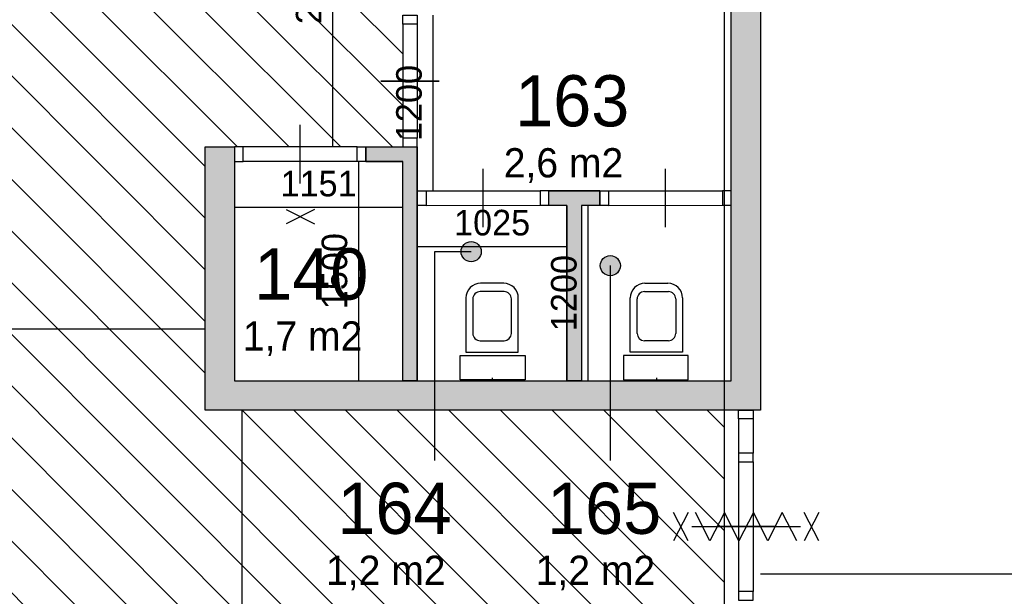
# Model space of a CAD drawing. Extents: x 126249 to 198477, y 373 to 102273.
# Tile 26 of 54: x 181679 to 188417, y 29701 to 33645. Entities that reach past the tile are written whole.
import ezdxf

# ---------------------------------------------------------------- set-up
doc = ezdxf.new("R2010")
doc.units = 0
doc.header["$MEASUREMENT"] = 0
doc.header["$PDMODE"] = 35
doc.header["$PDSIZE"] = -0.5
doc.layers.get('0').update_dxf_attribs({"linetype": 'CONTINUOUS'})
doc.layers.get('DEFPOINTS').update_dxf_attribs({"linetype": 'CONTINUOUS'})
for name, color, linetype in [('AA$1A---_ARCEER', 252, 'CONTINUOUS'), ('AL22----_BINNENWAND', 252, 'CONTINUOUS'), ('AL32----_BINNENKOZIJN', 252, 'CONTINUOUS'), ('AL74----_INRSANITAIR', 252, 'CONTINUOUS'), ('AM$1A---_MAATVOERING', 252, 'CONTINUOUS'), ('Brandweer', 252, 'CONTINUOUS'), ('brandweer NIEUW', 252, 'CONTINUOUS'), ('LAYER01', 252, 'CONTINUOUS'), ('M2', 252, 'CONTINUOUS'), ('OMPARTIMENTERING', 252, 'CONTINUOUS')]:
    doc.layers.add(name, color=color, linetype=linetype)
doc.styles.add('B-01', font='b-gbp')
doc.dimstyles.new('BBA_STAND', dxfattribs={"dimtxt": 175, "dimasz": 1, "dimexe": 1, "dimexo": 0.001, "dimgap": 75, "dimtad": 1, "dimdec": 0, "dimzin": 0, "dimdsep": 46, "dimtxsty": 'B-01', "dimblk": 'NONE', "dimblk1": 'NONE', "dimblk2": 'PIJL1', "dimcen": 1, "dimse1": 1, "dimse2": 1, "dimclrd": 256, "dimclre": 1, "dimclrt": 256, "dimadec": 0, "dimazin": 0, "dimtfac": 1, "dimtdec": 0, "dimtmove": 0, "dimatfit": 0, "dimldrblk": 'PIJL1', "dimfxl": 1, "dimtolj": 1, "dimtzin": 0, "dimarcsym": 0})

# ---------------------------------------------------------------- blocks, each defined once
blk = doc.blocks.new('*D77')
at = {"layer": 'AM$1A---_MAATVOERING', "lineweight": -2, "transparency": 16777216}
blk.add_line((197448.8, 29852.5), (186748.9, 29852.5), dxfattribs=at)
at = {"layer": 'DEFPOINTS', "color": 0, "transparency": 16777216}
for p in [(186748.9, 33256), (197448.8, 33256), (186748.9, 29852.5)]:
    blk.add_point(p, dxfattribs=at)
at = {"layer": 'AM$1A---_MAATVOERING', "transparency": 16777216, "insert": (192098.9, 30015), "char_height": 175, "attachment_point": 5, "style": 'B-01'}
blk.add_mtext('\\A1;10700', dxfattribs=at)
blk = doc.blocks.new('_None')
blk = doc.blocks.new('PIJL1')
at = {"color": 1, "linetype": 'ByBlock'}
blk.add_line((0, 82.6), (0, -82.6), dxfattribs=at)
blk.add_solid([(-100, 16.7), (-100, -16.7), (0, 0)], dxfattribs=at)
blk = doc.blocks.new('*D195')
at = {"layer": 'AM$1A---_MAATVOERING', "lineweight": -2, "transparency": 16777216}
blk.add_line((184506.4, 33675.3), (184506.4, 32475.3), dxfattribs=at)
at = {"layer": 'DEFPOINTS', "color": 0, "transparency": 16777216}
for p in [(184623.4, 33675.3), (184506.4, 32475.3), (185474.4, 32475.3)]:
    blk.add_point(p, dxfattribs=at)
at = {"layer": 'AM$1A---_MAATVOERING', "transparency": 16777216, "insert": (184343.9, 33075.3), "char_height": 175, "attachment_point": 5, "rotation": 90, "style": 'B-01'}
blk.add_mtext('\\A1;1200', dxfattribs=at)
blk = doc.blocks.new('*D196')
at = {"layer": 'AM$1A---_MAATVOERING', "lineweight": -2, "transparency": 16777216}
blk.add_line((184399.9, 32093.5), (185424.4, 32093.5), dxfattribs=at)
at = {"layer": 'DEFPOINTS', "color": 0, "transparency": 16777216}
for p in [(184399.9, 32256.5), (185424.4, 32256.5), (185424.4, 32093.5)]:
    blk.add_point(p, dxfattribs=at)
at = {"layer": 'AM$1A---_MAATVOERING', "transparency": 16777216, "insert": (184912.1, 32256), "char_height": 175, "attachment_point": 5, "style": 'B-01'}
blk.add_mtext('\\A1;1025', dxfattribs=at)
blk = doc.blocks.new('*D197')
at = {"layer": 'AM$1A---_MAATVOERING', "lineweight": -2, "transparency": 16777216}
blk.add_line((185566.4, 32375.3), (185566.4, 31175.3), dxfattribs=at)
at = {"layer": 'DEFPOINTS', "color": 0, "transparency": 16777216}
for p in [(185586.6, 32375.3), (185566.4, 31175.3), (185586.6, 31175.3)]:
    blk.add_point(p, dxfattribs=at)
at = {"layer": 'AM$1A---_MAATVOERING', "transparency": 16777216, "insert": (185403.9, 31775.3), "char_height": 175, "attachment_point": 5, "rotation": 90, "style": 'B-01'}
blk.add_mtext('\\A1;1200', dxfattribs=at)
blk = doc.blocks.new('*D198')
at = {"layer": 'AM$1A---_MAATVOERING', "lineweight": -2, "transparency": 16777216}
blk.add_line((184299.9, 32360.5), (183148.8, 32360.5), dxfattribs=at)
at = {"layer": 'DEFPOINTS', "color": 0, "transparency": 16777216}
for p in [(183148.8, 32383.5), (183148.8, 32360.5), (184299.9, 32383.5)]:
    blk.add_point(p, dxfattribs=at)
at = {"layer": 'AM$1A---_MAATVOERING', "transparency": 16777216, "insert": (183724.3, 32523), "char_height": 175, "attachment_point": 5, "style": 'B-01'}
blk.add_mtext('\\A1;1151', dxfattribs=at)
blk = doc.blocks.new('*D199')
at = {"layer": 'AM$1A---_MAATVOERING', "lineweight": -2, "transparency": 16777216}
blk.add_line((183996.4, 32675.3), (183996.4, 31175.3), dxfattribs=at)
at = {"layer": 'DEFPOINTS', "color": 0, "transparency": 16777216}
for p in [(184048.8, 32675.3), (183996.4, 31175.3), (184048.8, 31175.3)]:
    blk.add_point(p, dxfattribs=at)
at = {"layer": 'AM$1A---_MAATVOERING', "transparency": 16777216, "insert": (183833.9, 31925.3), "char_height": 175, "attachment_point": 5, "rotation": 90, "style": 'B-01'}
blk.add_mtext('\\A1;1500', dxfattribs=at)
blk = doc.blocks.new('*D237')
at = {"layer": 'AM$1A---_MAATVOERING', "lineweight": -2, "transparency": 16777216}
blk.add_line((183199.1, 30975.3), (183199.1, 26673.5), dxfattribs=at)
at = {"layer": 'DEFPOINTS', "color": 0, "transparency": 16777216}
for p in [(182948.8, 30975.3), (182948.8, 26673.5), (183199.1, 26673.5)]:
    blk.add_point(p, dxfattribs=at)
at = {"layer": 'AM$1A---_MAATVOERING', "transparency": 16777216, "insert": (183036.6, 28824.4), "char_height": 175, "attachment_point": 5, "rotation": 90, "style": 'B-01'}
blk.add_mtext('\\A1;4302', dxfattribs=at)
blk = doc.blocks.new('*D238')
at = {"layer": 'AM$1A---_MAATVOERING', "lineweight": -2, "transparency": 16777216}
blk.add_line((183820, 34975.3), (183820, 32775.3), dxfattribs=at)
at = {"layer": 'DEFPOINTS', "color": 0, "transparency": 16777216}
for p in [(183048.8, 34975.3), (183048.8, 32775.3), (183820, 32775.3)]:
    blk.add_point(p, dxfattribs=at)
at = {"layer": 'AM$1A---_MAATVOERING', "transparency": 16777216, "insert": (183657.5, 33875.3), "char_height": 175, "attachment_point": 5, "rotation": 90, "style": 'B-01'}
blk.add_mtext('\\A1;2200', dxfattribs=at)
blk = doc.blocks.new('*D258')
at = {"layer": 'AM$1A---_MAATVOERING', "lineweight": -2, "transparency": 16777216}
blk.add_line((182948.8, 31529.2), (179248.8, 31529.2), dxfattribs=at)
at = {"layer": 'DEFPOINTS', "color": 0, "transparency": 16777216}
for p in [(179248.8, 31875.3), (182948.8, 31875.3), (179248.8, 31529.2)]:
    blk.add_point(p, dxfattribs=at)
at = {"layer": 'AM$1A---_MAATVOERING', "transparency": 16777216, "insert": (181098.8, 31691.7), "char_height": 175, "attachment_point": 5, "style": 'B-01'}
blk.add_mtext('\\A1;3700', dxfattribs=at)

msp = doc.modelspace()

# ---------------------------------------------------------------- hatches: boundary and pattern name
at = {"layer": 'AA$1A---_ARCEER'}
h = msp.add_hatch(dxfattribs=at)
h.set_pattern_fill('ANSI31', color=256, scale=2000, angle=270, style=0)
h.set_pattern_definition([(315, (118716.53, 0), (176.7767, 176.7767), [])])
h.paths.add_polyline_path([(170048.8, 40873.7), (169989.1, 40873.7), (169753.6, 40873.7), (169693.8, 40873.7), (168808.6, 40873.7), (168748.8, 40873.7), (168748.8, 40873.5), (168748.8, 40373.5), (168748.8, 40313.5), (168748.8, 39433.2), (168748.8, 39373.5), (168748.8, 33773.5), (168748.8, 33437.5), (168748.8, 33377.5), (168748.8, 32497.2), (168748.8, 32437.5), (168748.8, 30068.7), (165098.6, 30068.7), (165098.6, 30009), (165054.3, 30009), (165054.5, 28188.5), (165098.6, 28188.5), (165098.6, 28128.7), (165098.6, 27226.3), (165098.6, 26323.7), (165098.6, 26264), (167948.8, 26264), (167948.8, 26673.5), (168048.8, 26673.5), (168108.6, 26673.5), (168343.8, 26673.5), (168403.6, 26673.5), (169289.1, 26673.5), (169348.8, 26673.5), (171798.8, 26673.5), (171798.8, 24223.5), (171858.2, 24223.5), (172093.7, 24223.5), (172153.5, 24223.5), (173038.7, 24223.5), (173098.5, 24223.5), (173198.5, 24223.5), (173258.2, 24223.5), (174143.5, 24223.5), (174203.2, 24223.5), (174438.7, 24223.5), (174498.5, 24223.5), (176798.5, 24223.5), (176858.2, 24223.5), (177743.5, 24223.5), (177803.2, 24223.5), (178038.7, 24223.5), (178098.5, 24223.5), (178098.5, 24623.5), (178098.7, 24623.5), (178098.7, 24683.2), (178098.7, 24918.7), (178098.7, 24978.5), (178098.7, 25863.7), (178098.7, 25923.5), (178098.5, 25923.5), (178098.5, 26673.5), (181098.8, 26673.5), (181098.8, 26773.5), (186499.1, 26773.5), (186499.1, 30975.3), (182948.8, 30975.3), (182948.8, 32775.3), (183148.8, 32775.3), (183148.8, 32775.1), (183208.6, 32775.1), (183988.8, 32775.3), (184048.8, 32775.3), (184300.1, 32775.3), (184300.1, 32835.1), (184299.9, 33615.3), (184299.9, 33675.3), (184299.9, 34065.3), (184300.1, 34065.3), (184300.1, 34125), (184299.9, 34905.3), (184299.9, 34975.3), (184048.8, 34975.3), (183988.8, 34975.3), (183208.6, 34975.3), (183148.8, 34975.3), (182948.8, 34975.3), (182948.8, 36688.7), (182899.5, 36688.7), (182899.5, 36613.9), (182599.5, 36613.9), (182599.5, 36913.9), (182872.8, 36913.9), (182872.8, 40873.7), (182003.6, 40873.7), (181943.9, 40873.7), (181708.6, 40873.7), (181648.9, 40873.7), (181648.9, 40873.5), (180398.8, 40873.5), (180298.8, 40873.5), (174948.8, 40873.5), (170048.8, 40873.5)])
h.paths.add_polyline_path([(179248.8, 37073.5), (179248.8, 28673.5), (170748.8, 28673.5), (170748.8, 37073.5)], flags=16)
h.paths.add_polyline_path([(175648.9, 39105.5), (175663.9, 39110.5), (175663.9, 39235.5), (175648.9, 39243.5), (175648.9, 39373.5), (175784.9, 39373.5), (175789.9, 39358.5), (175914.9, 39358.5), (175922.9, 39373.5), (176048.9, 39373.5), (176048.9, 39241.5), (176033.9, 39236.5), (176033.9, 39111.5), (176048.9, 39103.5), (176048.9, 38973.5), (175920.9, 38973.5), (175915.9, 38988.5), (175790.9, 38988.5), (175782.9, 38973.5), (175648.9, 38973.5)], flags=16)
h.paths.add_polyline_path([(170648.9, 39103.5), (170633.9, 39111.5), (170633.9, 39236.5), (170648.9, 39241.5), (170648.9, 39373.5), (170522.9, 39373.5), (170514.9, 39358.5), (170389.9, 39358.5), (170384.9, 39373.5), (170248.9, 39373.5), (170248.9, 39243.5), (170263.9, 39235.5), (170263.9, 39110.5), (170248.9, 39105.5), (170248.9, 38973.5), (170382.9, 38973.5), (170390.9, 38988.5), (170515.9, 38988.5), (170520.9, 38973.5), (170648.9, 38973.5)], flags=16)
h.paths.add_polyline_path([(170522.9, 33973.5), (170514.9, 33958.5), (170389.9, 33958.5), (170384.9, 33973.5), (170248.9, 33973.5), (170248.9, 33843.5), (170263.9, 33835.5), (170263.9, 33710.5), (170248.9, 33705.5), (170248.9, 33573.5), (170382.9, 33573.5), (170390.9, 33588.5), (170515.9, 33588.5), (170520.9, 33573.5), (170648.9, 33573.5), (170648.9, 33703.5), (170633.9, 33711.5), (170633.9, 33836.5), (170648.9, 33841.5), (170648.9, 33973.5)], flags=16)
h.paths.add_polyline_path([(181048.9, 39105.5), (181063.9, 39110.5), (181063.9, 39235.5), (181048.9, 39243.5), (181048.9, 39373.5), (181184.9, 39373.5), (181189.9, 39358.5), (181314.9, 39358.5), (181322.9, 39373.5), (181448.9, 39373.5), (181448.9, 39241.5), (181433.9, 39236.5), (181433.9, 39111.5), (181448.9, 39103.5), (181448.9, 38973.5), (181320.9, 38973.5), (181315.9, 38988.5), (181190.9, 38988.5), (181182.9, 38973.5), (181048.9, 38973.5)], flags=16)
h.paths.add_polyline_path([(181048.9, 33843.5), (181063.9, 33835.5), (181063.9, 33710.5), (181048.9, 33705.5), (181048.9, 33573.5), (181182.9, 33573.5), (181190.9, 33588.5), (181315.9, 33588.5), (181320.9, 33573.5), (181448.9, 33573.5), (181448.9, 33703.5), (181433.9, 33711.5), (181433.9, 33836.5), (181448.9, 33841.5), (181448.9, 33973.5), (181322.9, 33973.5), (181314.9, 33958.5), (181189.9, 33958.5), (181184.9, 33973.5), (181048.9, 33973.5)], flags=16)
h.paths.add_polyline_path([(175784.9, 28573.5), (175789.9, 28558.5), (175914.9, 28558.5), (175922.9, 28573.5), (176048.9, 28573.5), (176048.9, 28441.5), (176033.9, 28436.5), (176033.9, 28311.5), (176048.9, 28303.5), (176048.9, 28173.5), (175920.9, 28173.5), (175915.9, 28188.5), (175790.9, 28188.5), (175782.9, 28173.5), (175648.9, 28173.5), (175648.9, 28305.5), (175663.9, 28310.5), (175663.9, 28435.5), (175648.9, 28443.5), (175648.9, 28573.5)], flags=16)
h.paths.add_polyline_path([(170522.9, 28573.5), (170514.9, 28558.5), (170389.9, 28558.5), (170384.9, 28573.5), (170248.9, 28573.5), (170248.9, 28443.5), (170263.9, 28435.5), (170263.9, 28310.5), (170248.9, 28305.5), (170248.9, 28173.5), (170382.9, 28173.5), (170390.9, 28188.5), (170515.9, 28188.5), (170520.9, 28173.5), (170648.9, 28173.5), (170648.9, 28303.5), (170633.9, 28311.5), (170633.9, 28436.5), (170648.9, 28441.5), (170648.9, 28573.5)], flags=16)
h.paths.add_polyline_path([(181184.9, 28573.5), (181189.9, 28558.5), (181314.9, 28558.5), (181322.9, 28573.5), (181448.9, 28573.5), (181448.9, 28441.5), (181433.9, 28436.5), (181433.9, 28311.5), (181448.9, 28303.5), (181448.9, 28173.5), (181320.9, 28173.5), (181315.9, 28188.5), (181190.9, 28188.5), (181182.9, 28173.5), (181048.9, 28173.5), (181048.9, 28305.5), (181063.9, 28310.5), (181063.9, 28435.5), (181048.9, 28443.5), (181048.9, 28573.5)], flags=16)
h.paths.add_polyline_path([(165474.5, 30010.4), (165474.5, 29710.4), (165174.5, 29710.4), (165174.5, 30010.4)], flags=16)
h.paths.add_polyline_path([(165374.5, 29910.4), (165374.5, 29810.4), (165274.5, 29810.4), (165274.5, 29910.4)], flags=0)
h.paths.add_polyline_path([(165233.9, 28573.5), (165248.9, 28558.5), (165248.9, 28441.5), (165233.9, 28436.5), (165233.9, 28311.5), (165248.9, 28303.5), (165248.9, 28173.5), (165233.9, 28173.5), (165248.9, 28188.5), (165248.9, 28303.5), (165233.9, 28311.5), (165233.9, 28436.5), (165248.9, 28441.5), (165248.9, 28573.5)], flags=16)
h.paths.add_polyline_path([(173527.6, 34475.4), (175860.9, 34475.4), (175860.9, 31475.4), (173527.6, 31475.4)], flags=8)
for points in [[(186748.9, 35438.7), (186548.9, 35438.7), (186548.9, 35075.3), (186548.9, 35075.3), (186548.9, 34975.6), (186548.9, 34975.6), (186548.9, 31175.3), (185720.9, 31175.3), (185720.9, 30975.3), (186748.9, 30975.3)], [(184517.3, 30975.3), (184517.3, 31175.3), (183148.8, 31175.3), (183148.8, 32775.3), (182948.8, 32775.3), (182948.8, 30975.3)], [(184399.9, 31175.3), (184399.9, 32375.3), (184399.9, 32775.3), (184300.1, 32775.3), (184048.8, 32775.3), (184048.8, 32675.3), (184299.9, 32675.3), (184299.9, 31175.3)], [(185648.9, 32375.3), (185648.9, 32475.3), (185474.4, 32475.3), (185299.9, 32475.3), (185299.9, 32375.3), (185424.4, 32375.3), (185424.4, 31175.3), (185524.4, 31175.3), (185524.4, 32375.3)], [(185720.9, 30975.3), (185720.9, 31175.3), (185524.4, 31175.3), (185524.4, 31175.3), (185424.4, 31175.3), (185424.4, 31175.3), (184517.3, 31175.3), (184517.3, 30975.3)]]:
    msp.add_hatch(color=256, dxfattribs=at).paths.add_polyline_path(points)
at = {"layer": 'LAYER01'}
for points in [[(184768.6, 32127.4, 1), (184768.6, 31989.8, 1)], [(185720.9, 32031.6, 1), (185720.9, 31894.1, 1)]]:
    msp.add_hatch(color=256, dxfattribs=at).paths.add_polyline_path(points)

# ---------------------------------------------------------------- linework, layer by layer
at = {"layer": 'AL22----_BINNENWAND'}
for points in [[(186748.9, 36923.5), (186748.9, 30975.3)], [(186548.9, 31175.3), (186548.9, 36373.5)], [(182948.8, 30975.3), (182948.8, 32775.3)], [(182948.8, 32775.3), (183148.8, 32775.3)], [(183148.8, 32775.3), (183148.8, 31175.3)], [(184048.8, 32775.3), (184299.9, 32775.3)], [(184048.8, 32775.3), (184399.9, 32775.3)], [(184048.8, 32675.3), (184048.8, 32775.3)], [(184399.9, 32775.3), (184399.9, 31175.3)], [(184399.9, 32475.3), (184399.9, 32775.3)], [(184048.8, 32675.3), (184299.9, 32675.3)], [(184299.9, 32675.3), (184048.8, 32675.3)], [(184299.9, 31175.3), (184299.9, 32675.3)], [(184299.9, 31175.3), (184299.9, 32675.3)], [(185299.9, 32375.3), (185299.9, 32475.3)], [(185299.9, 32475.3), (185474.4, 32475.3)], [(185648.9, 32475.3), (185299.9, 32475.3)], [(185474.4, 32475.3), (185648.9, 32475.3)], [(185648.9, 32475.3), (185648.9, 32375.3)], [(184399.9, 31175.3), (184399.9, 32375.3)], [(185424.4, 32375.3), (185299.9, 32375.3)], [(185424.4, 32375.3), (185299.9, 32375.3)], [(185424.4, 32375.3), (185424.4, 31175.3)], [(185424.4, 31175.3), (185424.4, 32375.3)], [(185648.9, 32375.3), (185524.4, 32375.3)], [(185648.9, 32375.3), (185524.4, 32375.3)], [(185524.4, 32375.3), (185524.4, 31175.3)], [(185524.4, 32375.3), (185524.4, 31175.3)], [(183148.8, 31175.3), (186548.9, 31175.3)], [(184299.9, 31175.3), (184399.9, 31175.3)], [(184399.9, 31175.3), (184299.9, 31175.3)], [(185524.4, 31175.3), (185424.4, 31175.3)], [(185524.4, 31175.3), (185424.4, 31175.3)], [(186748.9, 30975.3), (182948.8, 30975.3)], [(186598.8, 30975.3), (186698.8, 30975.3)]]:
    msp.add_lwpolyline(points, dxfattribs=at)
at = {"layer": 'AL32----_BINNENKOZIJN'}
for points in [[(184399.9, 33675.3), (184399.9, 33615.3), (184299.9, 33615.3), (184299.9, 33675.3)], [(184399.9, 32775.3), (184399.9, 32835.1), (184300.1, 32835.1), (184300.1, 32775.3)], [(183148.8, 32675.3), (183208.6, 32675.3), (183208.6, 32775.1), (183148.8, 32775.1)], [(184048.8, 32675.3), (183988.8, 32675.3), (183988.8, 32775.3), (184048.8, 32775.3)], [(184399.9, 32475.3), (184459.9, 32475.3), (184459.9, 32375.3), (184399.9, 32375.3)], [(185299.9, 32475.3), (185240.1, 32475.3), (185240.1, 32375.6), (185299.9, 32375.6)], [(185648.9, 32475.3), (185708.9, 32475.3), (185708.9, 32375.3), (185648.9, 32375.3)], [(186548.9, 32475.3), (186489.1, 32475.3), (186489.1, 32375.6), (186548.9, 32375.6)], [(186698.8, 30975.3), (186698.8, 30915.6), (186599.1, 30915.6), (186599.1, 30975.3)], [(186698.8, 30620.6), (186698.8, 30680.3), (186599.1, 30680.3), (186599.1, 30620.6)], [(186698.8, 29675.3), (186698.8, 29735.1), (186599.1, 29735.1), (186599.1, 29675.3)]]:
    msp.add_lwpolyline(points, close=True, dxfattribs=at)
for points in [[(184299.9, 33615.3), (184300.1, 32835.1)], [(184399.9, 33615.3), (184399.9, 32835.1)], [(184549.9, 33225.2), (184349.9, 33225.2), (184149.9, 33225.2)], [(184150, 33225.2), (184350, 33225.2), (184550, 33225.2)], [(183598.7, 32525.3), (183598.7, 32725.3), (183598.7, 32925.3)], [(183988.8, 32775.3), (183208.6, 32775.1)], [(183988.8, 32675.3), (183208.6, 32675.3)], [(184850, 32225.3), (184850, 32425.3), (184850, 32625.3)], [(186099, 32225.3), (186099, 32425.3), (186099, 32625.3)], [(184459.9, 32475.3), (185240.1, 32475.3)], [(185708.9, 32475.3), (186489.1, 32475.3)], [(184459.9, 32375.3), (185240.1, 32375.6)], [(185708.9, 32375.3), (186489.1, 32375.6)], [(186599.1, 30915.6), (186599.1, 30680.3)], [(186698.8, 30915.6), (186698.8, 30680.3)], [(186599.1, 30620.6), (186599.1, 29735.1)], [(186698.8, 30620.6), (186698.8, 29735.1)], [(186430.5, 30177.8), (186630.5, 30177.8), (186830.5, 30177.8)], [(186849, 30177.8), (186649, 30177.8), (186449, 30177.8)]]:
    msp.add_lwpolyline(points, dxfattribs=at)
at = {"layer": 'AL74----_INRSANITAIR'}
for points in [[(184833.1, 31842.3, 0.414214), (184733.1, 31742.3)], [(185091.1, 31742.3, 0.414214), (184991.1, 31842.3)], [(185957.6, 31842.3, 0.414214), (185857.6, 31742.3)], [(186215.6, 31742.3, 0.414214), (186115.6, 31842.3)], [(184830.1, 31785.3, 0.414214), (184780.1, 31735.3)], [(185044.1, 31735.3, 0.414214), (184994.1, 31785.3)], [(185954.6, 31785.3, 0.414214), (185904.6, 31735.3)], [(186168.6, 31735.3, 0.414214), (186118.6, 31785.3)], [(184780.1, 31499.3, 0.414214), (184830.1, 31449.3)], [(184994.1, 31449.3, 0.414213), (185044.1, 31499.3)], [(185904.6, 31499.3, 0.414213), (185954.6, 31449.3)], [(186118.6, 31449.3, 0.414214), (186168.6, 31499.3)]]:
    msp.add_lwpolyline(points, format="xyb", dxfattribs=at)
for points in [[(184991.1, 31842.3), (184833.1, 31842.3)], [(185957.6, 31842.3), (186115.6, 31842.3)], [(184733.1, 31742.3), (184733.1, 31372.3)], [(184994.1, 31785.3), (184830.1, 31785.3)], [(185091.1, 31372.3), (185091.1, 31742.3)], [(185857.6, 31372.3), (185857.6, 31742.3)], [(185954.6, 31785.3), (186118.6, 31785.3)], [(186215.6, 31742.3), (186215.6, 31372.3)], [(184780.1, 31735.3), (184780.1, 31499.3)], [(185044.1, 31499.3), (185044.1, 31735.3)], [(185904.6, 31499.3), (185904.6, 31735.3)], [(186168.6, 31735.3), (186168.6, 31499.3)], [(184830.1, 31449.3), (184994.1, 31449.3)], [(186118.6, 31449.3), (185954.6, 31449.3)], [(184694.1, 31347.3), (185138.1, 31347.3)], [(184694.1, 31182.3), (184694.1, 31347.3)], [(184733.1, 31372.3), (185091.1, 31372.3)], [(185138.1, 31347.3), (185138.1, 31182.3)], [(186254.6, 31347.3), (185810.6, 31347.3)], [(185810.6, 31347.3), (185810.6, 31182.3)], [(186215.6, 31372.3), (185857.6, 31372.3)], [(186254.6, 31182.3), (186254.6, 31347.3)], [(185138.1, 31182.3), (184694.1, 31182.3)], [(184912.1, 31195.3), (184912.1, 31175.3)], [(185810.6, 31182.3), (186254.6, 31182.3)], [(186036.6, 31195.3), (186036.6, 31175.3)]]:
    msp.add_lwpolyline(points, dxfattribs=at)
at = {"layer": 'Brandweer'}
for points in [[(183501.9, 32347.9), (183695.4, 32247.9)], [(183695.4, 32347.9), (183501.9, 32247.9)], [(186278.1, 30177.8), (187023.1, 30177.8)], [(186278.1, 30177.8), (187023.1, 30177.8)]]:
    msp.add_lwpolyline(points, dxfattribs=at)
at = {"layer": 'brandweer NIEUW'}
for points in [[(186253.1, 30081), (186153.1, 30274.6)], [(186253.1, 30274.6), (186153.1, 30081)], [(186997.1, 30081), (186898.1, 30274.6), (186799.1, 30081), (186700.1, 30274.6), (186601.1, 30081), (186502.1, 30274.6), (186403.1, 30081), (186304.1, 30274.6)], [(187148.1, 30081), (187048.1, 30274.6)], [(187148.1, 30274.6), (187048.1, 30081)]]:
    msp.add_lwpolyline(points, dxfattribs=at)
at = {"layer": 'LAYER01'}
for p, q in [((184517.3, 32058.6), (184517.3, 30629.1)), ((184768.6, 32058.6), (184517.3, 32058.6)), ((185720.9, 31962.9), (185720.9, 30629.1))]:
    msp.add_line(p, q, dxfattribs=at)
for centre in [(184768.6, 32058.6), (185720.9, 31962.9)]:
    msp.add_circle(centre, 68.8, dxfattribs=at)
at = {"layer": 'OMPARTIMENTERING', "ltscale": 800}
msp.add_lwpolyline([(186822.5, 36623.5), (186499.1, 36623.5), (186499.1, 29475.3), (187349.1, 29475.3), (187349.1, 26773.5), (181098.8, 26773.5)], dxfattribs=at)

# ---------------------------------------------------------------- texts
at = {"layer": 'LAYER01', "style": 'B-01'}
for s, p in [('163', (185069.7, 32915.8)), ('140', (183284, 31731)), ('164', (183853.5, 30128.2)), ('165', (185288.3, 30128.2))]:
    msp.add_text(s, height=350, rotation=0, dxfattribs=at).set_placement(p)
at = {"layer": 'M2', "char_height": 200, "width": 1805, "attachment_point": 1, "style": 'B-01'}
for s, insert in [('2,6 m2', (184991.7, 32766.6)), ('1,7 m2', (183206, 31581.8)), ('1,2 m2', (183775.5, 29979)), ('1,2 m2', (185210.3, 29979))]:
    msp.add_mtext(s, dxfattribs=dict(at, insert=insert))

# ---------------------------------------------------------------- dimensions: what is measured, and where the dimension line sits
at = {"layer": 'AM$1A---_MAATVOERING'}
for base, p1, p2, picture, middle in [((183820, 32775.3), (183048.8, 34975.3), (183048.8, 32775.3), '*D238', (183657.5, 33875.3)), ((184506.4, 32475.3), (184623.4, 33675.3), (185474.4, 32475.3), '*D195', (184343.9, 33075.3)), ((183996.4, 31175.3), (184048.8, 32675.3), (184048.8, 31175.3), '*D199', (183833.9, 31925.3)), ((185566.4, 31175.3), (185586.6, 32375.3), (185586.6, 31175.3), '*D197', (185403.9, 31775.3)), ((183199.1, 26673.5), (182948.8, 30975.3), (182948.8, 26673.5), '*D237', (183036.6, 28824.4))]:
    dim = msp.add_linear_dim(base=base, p1=p1, p2=p2, angle=270, dimstyle='BBA_STAND', dxfattribs=at)
    dim.commit()
    dim.dimension.update_dxf_attribs({"geometry": picture, "text_midpoint": middle})
for base, p1, p2, picture, middle in [((186748.9, 29852.5), (197448.8, 33256), (186748.9, 33256), '*D77', (192098.9, 30015)), ((183148.8, 32360.5), (184299.9, 32383.5), (183148.8, 32383.5), '*D198', (183724.3, 32523)), ((185424.3661, 32093.4545), (184399.8505, 32256.4545), (185424.3661, 32256.4545), '*D196', (184912.1083, 32255.9545)), ((179248.8, 31529.2), (182948.8, 31875.3), (179248.8, 31875.3), '*D258', (181098.8, 31691.7))]:
    dim = msp.add_linear_dim(base=base, p1=p1, p2=p2, dimstyle='BBA_STAND', dxfattribs=at)
    dim.commit()
    dim.dimension.update_dxf_attribs({"geometry": picture, "text_midpoint": middle})

doc.saveas('drawing.dxf')
